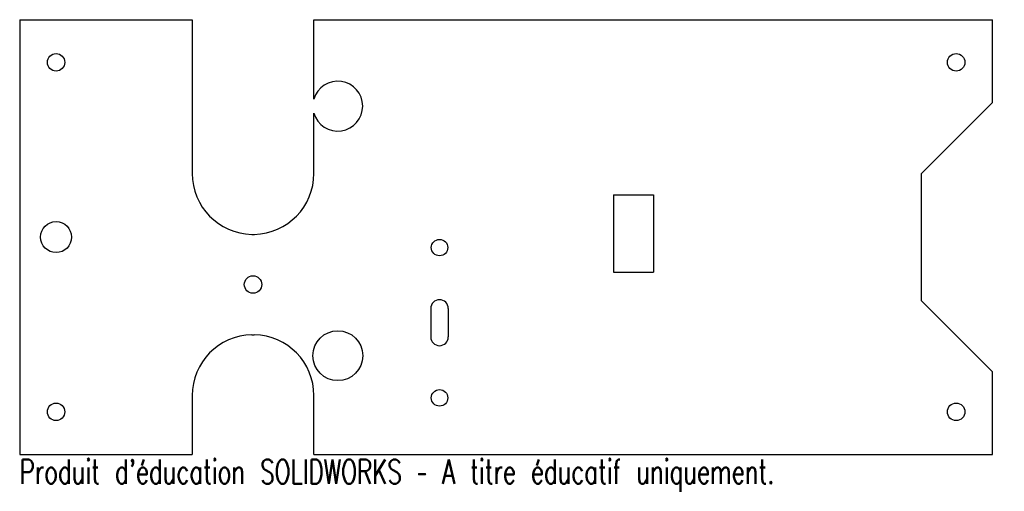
# Model space of a CAD drawing. Header units: millimetres. Extents: x -89 to 108, y -53 to 42.
import ezdxf

# ---------------------------------------------------------------- set-up
doc = ezdxf.new("R2010")
doc.units = ezdxf.units.MM
doc.styles.add('SLDTEXTSTYLE0', font='TXT', dxfattribs={"width": 0.7, "bigfont": 'bigfont'})

msp = doc.modelspace()

# ---------------------------------------------------------------- linework, layer by layer
at = {"color": 7, "linetype": 'Continuous', "lineweight": 25}
for p, q in [((-89.22, 41.6), (-54.62, 41.6)), ((-89.22, 41.6), (-89.22, -45.5)), ((-54.62, 41.6), (-54.62, 10.8)), ((-30.22, 41.6), (105.88, 41.6)), ((-30.22, 25.7), (-30.22, 41.6)), ((105.88, 25.01), (105.88, 41.6)), ((105.88, 25.01), (91.58, 10.71)), ((-30.22, 10.8), (-30.22, 22.9)), ((91.58, 10.71), (91.58, -14.62)), ((29.88, 6.5), (37.88, 6.5)), ((29.88, 6.5), (29.88, -9)), ((37.88, 6.5), (37.88, -9)), ((-42.67, -1.4), (-42.16, -1.4)), ((29.88, -9), (37.88, -9)), ((91.58, -14.62), (105.88, -28.92)), ((-6.77, -16.25), (-6.77, -21.95)), ((-3.27, -16.25), (-3.27, -21.95)), ((-42.67, -21.51), (-42.17, -21.51)), ((105.88, -45.5), (105.88, -28.92)), ((-54.62, -33.7), (-54.62, -45.5)), ((-30.22, -45.5), (-30.22, -33.7)), ((-89.22, -45.5), (-54.62, -45.5)), ((-30.22, -45.5), (105.88, -45.5))]:
    msp.add_line(p, q, dxfattribs=at)
for centre, radius in [((-81.92, 33.05), 1.75), ((98.58, 33.05), 1.75), ((-81.92, -1.95), 3.1), ((-5.02, -4.05), 1.65), ((-42.42, -11.45), 1.75), ((-25.42, -25.7), 5), ((-5.02, -34.15), 1.65), ((-81.92, -36.95), 1.75), ((98.58, -36.95), 1.75)]:
    msp.add_circle(centre, radius, dxfattribs=at)
for centre, radius, start, end in [((-25.42, 24.3), 5, 196.2611, 163.7389), ((-42.42, 10.8), 12.2, 180, 268.8063), ((-42.42, 10.8), 12.2, 271.1937, 0), ((-5.02, -16.25), 1.75, 0, 180), ((-42.42, -33.7), 12.2, 91.1807, 180), ((-42.42, -33.7), 12.2, 0, 88.8193), ((-5.02, -21.95), 1.75, 180, 0)]:
    msp.add_arc(centre, radius, start, end, dxfattribs=at)

# ---------------------------------------------------------------- texts
at = {"color": 7, "linetype": 'Continuous', "insert": (-89.22, -46.52), "char_height": 4.8336, "attachment_point": 1, "style": 'SLDTEXTSTYLE0'}
msp.add_mtext("Produit d'éducation SOLIDWORKS – A titre éducatif uniquement.", dxfattribs=at)

doc.saveas('drawing.dxf')
